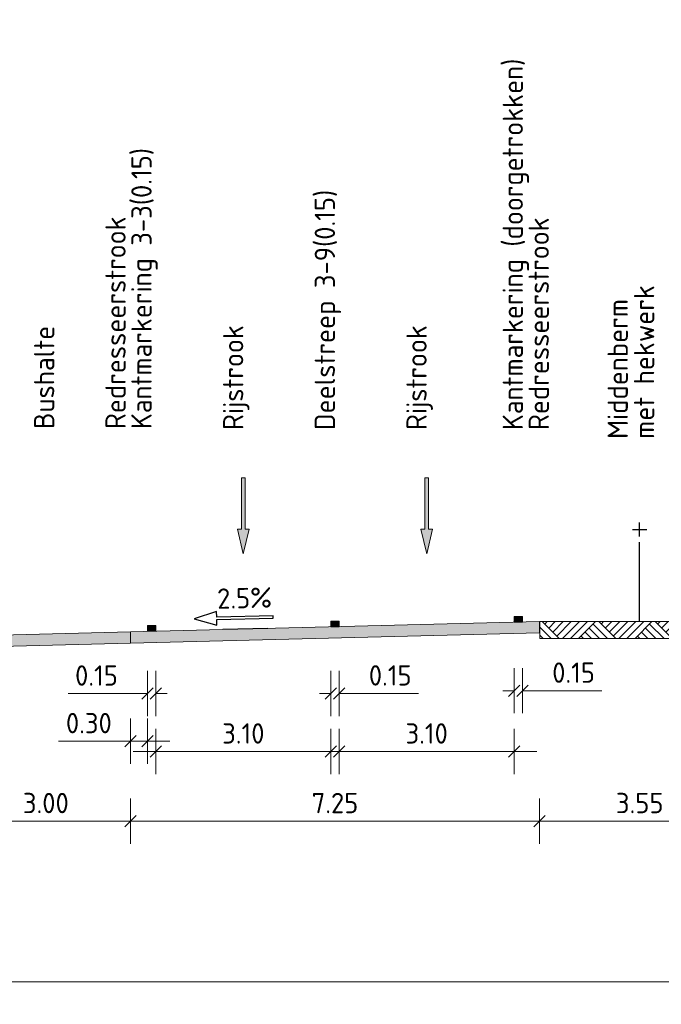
# Model space of a CAD drawing. Header units: metres. Extents: x 169741 to 171424, y 393147 to 407066.
# Tile 19 of 59: x 170758 to 170769, y 393255 to 393273. Entities that reach past the tile are written whole.
import ezdxf
from ezdxf.enums import TextEntityAlignment as Align

# ---------------------------------------------------------------- set-up
doc = ezdxf.new("R2010")
doc.units = ezdxf.units.M
doc.layers.get('0').update_dxf_attribs({"lineweight": 25})
doc.layers.get('Defpoints').update_dxf_attribs({"color": 211})
for name, color, linetype, lineweight in [('N-WE-GR-MAAIVELD-A-200', 92, 'Continuous', 18), ('N-WE-GW-MAAIVELD-GD', 90, 'Continuous', 18), ('N-WE-OG-TOPOGRAFIE_HEK-SD-100', 7, 'Continuous', 25), ('N-WE-VH-VERHARDING-GD', 7, 'Continuous', 18), ('N-WE-VH-VERHARDING-V-200', 253, 'Continuous', 18), ('N-WE-VH-VERKANTING-SD-200', 7, 'Continuous', 25), ('N-WE-VW-MARKERING-SD', 7, 'Continuous', 18), ('N-WE-VW-MARKERING_PIJL-S-200', 7, 'Continuous', 0), ('X-XX-AL-AANKLEDING-T18-200', 7, 'Continuous', 18), ('X-XX-AL-M-200', 7, 'Continuous', 18)]:
    doc.layers.add(name, color=color, linetype=linetype, lineweight=lineweight)
doc.styles.add('NLCS-ISO', font='NLCS-ISO.ttf')
doc.styles.add('NLCS-ISO-M200-T18', font='NLCS-ISO.ttf', dxfattribs={"height": 0.36})
doc.dimstyles.new('NLCS-M200-T18-SCHRAP_L2_H1', dxfattribs={"dimscale": 0.2, "dimtxt": 2.5, "dimasz": 1.008, "dimexe": 2, "dimexo": 2, "dimgap": 0.7, "dimtad": 1, "dimzin": 0, "dimdsep": 46, "dimtxsty": 'NLCS-ISO-M200-T18', "dimblk": 'OBLIQUE', "dimcen": 2.5, "dimdle": 2, "dimclrd": 256, "dimclre": 256, "dimclrt": 256, "dimadec": 1, "dimazin": 0, "dimtfac": 1, "dimtdec": 3, "dimtofl": 0, "dimtmove": 0, "dimatfit": 3, "dimldrblk": 'OBLIQUE', "dimfxl": 2, "dimfxlon": 1, "dimtfillclr": 256, "dimtolj": 1, "dimtzin": 0, "dimlwd": -1, "dimlwe": -1, "dimarcsym": 0})

# ---------------------------------------------------------------- blocks, each defined once
blk = doc.blocks.new('_Oblique')
at = {"color": 0, "linetype": 'ByBlock', "lineweight": -2}
blk.add_line((-0.5, -0.5), (0.5, 0.5), dxfattribs=at)
blk = doc.blocks.new('*D169')
at = {"layer": 'Defpoints', "color": 0, "transparency": 16777216}
for p in [(170766.302, 393262.194), (170766.452, 393262.194), (170766.452, 393260.98)]:
    blk.add_point(p, dxfattribs=at)
at = {"layer": 'X-XX-AL-M-200', "transparency": 16777216}
for p, q in [((170766.302, 393261.38), (170766.302, 393260.58)), ((170766.452, 393261.38), (170766.452, 393260.58)), ((170766.302, 393260.98), (170766.1, 393260.98)), ((170766.452, 393260.98), (170767.855, 393260.98))]:
    blk.add_line(p, q, dxfattribs=at)
at = {"layer": 'X-XX-AL-M-200', "transparency": 16777216, "xscale": 0.2016, "yscale": 0.2016, "zscale": 0.2016}
blk.add_blockref('_Oblique', (170766.302, 393260.98), dxfattribs=at)
at = {"layer": 'X-XX-AL-M-200', "transparency": 16777216, "xscale": 0.2016, "yscale": 0.2016, "zscale": 0.2016, "rotation": 180}
blk.add_blockref('_Oblique', (170766.452, 393260.98), dxfattribs=at)
at = {"layer": 'X-XX-AL-M-200', "transparency": 16777216, "insert": (170767.355, 393261.3), "char_height": 0.36, "attachment_point": 5, "style": 'NLCS-ISO-M200-T18'}
blk.add_mtext('\\A1;0.15', dxfattribs=at)
blk = doc.blocks.new('*D170')
at = {"layer": 'Defpoints', "color": 0, "transparency": 16777216}
for p in [(170763.052, 393262.113), (170763.202, 393262.113), (170763.202, 393260.931)]:
    blk.add_point(p, dxfattribs=at)
at = {"layer": 'X-XX-AL-M-200', "transparency": 16777216}
for p, q in [((170763.052, 393261.331), (170763.052, 393260.531)), ((170763.202, 393261.331), (170763.202, 393260.531)), ((170763.052, 393260.931), (170762.85, 393260.931)), ((170763.202, 393260.931), (170764.605, 393260.931))]:
    blk.add_line(p, q, dxfattribs=at)
at = {"layer": 'X-XX-AL-M-200', "transparency": 16777216, "xscale": 0.2016, "yscale": 0.2016, "zscale": 0.2016}
blk.add_blockref('_Oblique', (170763.052, 393260.931), dxfattribs=at)
at = {"layer": 'X-XX-AL-M-200', "transparency": 16777216, "xscale": 0.2016, "yscale": 0.2016, "zscale": 0.2016, "rotation": 180}
blk.add_blockref('_Oblique', (170763.202, 393260.931), dxfattribs=at)
at = {"layer": 'X-XX-AL-M-200', "transparency": 16777216, "insert": (170764.105, 393261.251), "char_height": 0.36, "attachment_point": 5, "style": 'NLCS-ISO-M200-T18'}
blk.add_mtext('\\A1;0.15', dxfattribs=at)
blk = doc.blocks.new('*D171')
at = {"layer": 'Defpoints', "color": 0, "transparency": 16777216}
for p in [(170759.802, 393262.032), (170759.952, 393262.032), (170759.802, 393260.929)]:
    blk.add_point(p, dxfattribs=at)
at = {"layer": 'X-XX-AL-M-200', "transparency": 16777216}
for p, q in [((170759.802, 393261.329), (170759.802, 393260.529)), ((170759.952, 393261.329), (170759.952, 393260.529)), ((170759.802, 393260.929), (170758.399, 393260.929)), ((170759.952, 393260.929), (170760.154, 393260.929))]:
    blk.add_line(p, q, dxfattribs=at)
at = {"layer": 'X-XX-AL-M-200', "transparency": 16777216, "xscale": 0.2016, "yscale": 0.2016, "zscale": 0.2016}
blk.add_blockref('_Oblique', (170759.802, 393260.929), dxfattribs=at)
at = {"layer": 'X-XX-AL-M-200', "transparency": 16777216, "xscale": 0.2016, "yscale": 0.2016, "zscale": 0.2016, "rotation": 180}
blk.add_blockref('_Oblique', (170759.952, 393260.929), dxfattribs=at)
at = {"layer": 'X-XX-AL-M-200', "transparency": 16777216, "insert": (170758.899, 393261.249), "char_height": 0.36, "attachment_point": 5, "style": 'NLCS-ISO-M200-T18'}
blk.add_mtext('\\A1;0.15', dxfattribs=at)
blk = doc.blocks.new('*D172')
at = {"layer": 'Defpoints', "color": 0, "transparency": 16777216}
for p in [(170766.752, 393262.223), (170759.502, 393262.022), (170759.502, 393258.67)]:
    blk.add_point(p, dxfattribs=at)
at = {"layer": 'X-XX-AL-M-200', "transparency": 16777216}
for p, q in [((170759.502, 393259.07), (170759.502, 393258.27)), ((170766.752, 393259.07), (170766.752, 393258.27)), ((170767.152, 393258.67), (170759.102, 393258.67))]:
    blk.add_line(p, q, dxfattribs=at)
at = {"layer": 'X-XX-AL-M-200', "transparency": 16777216, "xscale": 0.2016, "yscale": 0.2016, "zscale": 0.2016, "rotation": 180}
blk.add_blockref('_Oblique', (170759.502, 393258.67), dxfattribs=at)
at = {"layer": 'X-XX-AL-M-200', "transparency": 16777216, "xscale": 0.2016, "yscale": 0.2016, "zscale": 0.2016}
blk.add_blockref('_Oblique', (170766.752, 393258.67), dxfattribs=at)
at = {"layer": 'X-XX-AL-M-200', "transparency": 16777216, "insert": (170763.127, 393258.99), "char_height": 0.36, "attachment_point": 5, "style": 'NLCS-ISO-M200-T18'}
blk.add_mtext('\\A1;7.25', dxfattribs=at)
blk = doc.blocks.new('*D173')
at = {"layer": 'Defpoints', "color": 0, "transparency": 16777216}
for p in [(170766.302, 393262.194), (170763.202, 393262.113), (170763.202, 393259.903)]:
    blk.add_point(p, dxfattribs=at)
at = {"layer": 'X-XX-AL-M-200', "transparency": 16777216}
for p, q in [((170763.202, 393260.303), (170763.202, 393259.503)), ((170766.302, 393260.303), (170766.302, 393259.503)), ((170766.702, 393259.903), (170762.802, 393259.903))]:
    blk.add_line(p, q, dxfattribs=at)
at = {"layer": 'X-XX-AL-M-200', "transparency": 16777216, "xscale": 0.2016, "yscale": 0.2016, "zscale": 0.2016, "rotation": 180}
blk.add_blockref('_Oblique', (170763.202, 393259.903), dxfattribs=at)
at = {"layer": 'X-XX-AL-M-200', "transparency": 16777216, "xscale": 0.2016, "yscale": 0.2016, "zscale": 0.2016}
blk.add_blockref('_Oblique', (170766.302, 393259.903), dxfattribs=at)
at = {"layer": 'X-XX-AL-M-200', "transparency": 16777216, "insert": (170764.752, 393260.223), "char_height": 0.36, "attachment_point": 5, "style": 'NLCS-ISO-M200-T18'}
blk.add_mtext('\\A1;3.10', dxfattribs=at)
blk = doc.blocks.new('*D174')
at = {"layer": 'Defpoints', "color": 0, "transparency": 16777216}
for p in [(170759.952, 393262.032), (170763.052, 393262.114), (170759.952, 393259.903)]:
    blk.add_point(p, dxfattribs=at)
at = {"layer": 'X-XX-AL-M-200', "transparency": 16777216}
for p, q in [((170759.952, 393260.303), (170759.952, 393259.503)), ((170763.052, 393260.303), (170763.052, 393259.503)), ((170763.452, 393259.903), (170759.552, 393259.903))]:
    blk.add_line(p, q, dxfattribs=at)
at = {"layer": 'X-XX-AL-M-200', "transparency": 16777216, "xscale": 0.2016, "yscale": 0.2016, "zscale": 0.2016, "rotation": 180}
blk.add_blockref('_Oblique', (170759.952, 393259.903), dxfattribs=at)
at = {"layer": 'X-XX-AL-M-200', "transparency": 16777216, "xscale": 0.2016, "yscale": 0.2016, "zscale": 0.2016}
blk.add_blockref('_Oblique', (170763.052, 393259.903), dxfattribs=at)
at = {"layer": 'X-XX-AL-M-200', "transparency": 16777216, "insert": (170761.502, 393260.223), "char_height": 0.36, "attachment_point": 5, "style": 'NLCS-ISO-M200-T18'}
blk.add_mtext('\\A1;3.10', dxfattribs=at)
blk = doc.blocks.new('*D175')
at = {"layer": 'Defpoints', "color": 0, "transparency": 16777216}
for p in [(170759.502, 393262.022), (170759.802, 393262.032), (170759.502, 393260.086)]:
    blk.add_point(p, dxfattribs=at)
at = {"layer": 'X-XX-AL-M-200', "transparency": 16777216}
for p, q in [((170759.502, 393260.486), (170759.502, 393259.686)), ((170759.802, 393260.486), (170759.802, 393259.686)), ((170759.502, 393260.086), (170758.228, 393260.086)), ((170760.202, 393260.086), (170759.502, 393260.086))]:
    blk.add_line(p, q, dxfattribs=at)
at = {"layer": 'X-XX-AL-M-200', "transparency": 16777216, "xscale": 0.2016, "yscale": 0.2016, "zscale": 0.2016, "rotation": 180}
blk.add_blockref('_Oblique', (170759.502, 393260.086), dxfattribs=at)
at = {"layer": 'X-XX-AL-M-200', "transparency": 16777216, "xscale": 0.2016, "yscale": 0.2016, "zscale": 0.2016}
blk.add_blockref('_Oblique', (170759.802, 393260.086), dxfattribs=at)
at = {"layer": 'X-XX-AL-M-200', "transparency": 16777216, "insert": (170758.764, 393260.406), "char_height": 0.36, "attachment_point": 5, "style": 'NLCS-ISO-M200-T18'}
blk.add_mtext('\\A1;0.30', dxfattribs=at)
blk = doc.blocks.new('*U69')
blk.add_hatch(color=256).paths.add_polyline_path([(-0.0675, 0.2925), (-0.0225, 0.2925), (-0.0225, 0.9), (0.0225, 0.9), (0.0225, 0.2925), (0.0675, 0.2925), (0, 0)])
blk.add_lwpolyline([(-0.0675, 0.2925), (-0.0225, 0.2925), (-0.0225, 0.9), (0.0225, 0.9), (0.0225, 0.2925), (0.0675, 0.2925), (0, 0)], close=True)
blk = doc.blocks.new('SVH-VERKANTING_DYN-SOD')
at = {"flags": 128}
blk.add_lwpolyline([(2.5, 1.1), (-2.5, 1.1), (-2.5, 1.6), (-4.5, 1), (-2.5, 0.4), (-2.5, 0.9), (2.5, 0.9)], close=True, dxfattribs=at)
at = {"layer": 'Defpoints', "flags": 128}
blk.add_lwpolyline([(2, 0), (-2, 0)], dxfattribs=at)
at = {"style": 'NLCS-ISO'}
blk.add_attdef('HELLING', text='', height=1.8, dxfattribs=at).set_placement((0, 1.3), align=Align.BOTTOM_CENTER)
blk = doc.blocks.new('markering_015')
blk.add_hatch(color=256).paths.add_polyline_path([(0.075, 0), (0.075, 0.02), (-0.075, 0.02), (-0.075, 0)])
blk.add_lwpolyline([(0.075, 0), (0.075, 0.02), (-0.075, 0.02), (-0.075, 0)], close=True)
blk = doc.blocks.new('*D85')
at = {"layer": 'Defpoints', "color": 0, "transparency": 16777216}
for p in [(170770.302, 393262.051), (170766.752, 393261.904), (170770.302, 393258.67)]:
    blk.add_point(p, dxfattribs=at)
at = {"layer": 'X-XX-AL-M-200', "transparency": 16777216}
for p, q in [((170766.752, 393259.07), (170766.752, 393258.27)), ((170770.302, 393259.07), (170770.302, 393258.27)), ((170766.352, 393258.67), (170770.702, 393258.67))]:
    blk.add_line(p, q, dxfattribs=at)
at = {"layer": 'X-XX-AL-M-200', "transparency": 16777216, "xscale": 0.2016, "yscale": 0.2016, "zscale": 0.2016, "rotation": 180}
blk.add_blockref('_Oblique', (170766.752, 393258.67), dxfattribs=at)
at = {"layer": 'X-XX-AL-M-200', "transparency": 16777216, "xscale": 0.2016, "yscale": 0.2016, "zscale": 0.2016}
blk.add_blockref('_Oblique', (170770.302, 393258.67), dxfattribs=at)
at = {"layer": 'X-XX-AL-M-200', "transparency": 16777216, "insert": (170768.527, 393258.99), "char_height": 0.36, "attachment_point": 5, "style": 'NLCS-ISO-M200-T18'}
blk.add_mtext('\\A1;3.55', dxfattribs=at)
blk = doc.blocks.new('*D86')
at = {"layer": 'Defpoints', "color": 0, "transparency": 16777216}
for p in [(170747.032, 393261.449), (170796.972, 393258.243), (170796.972, 393255.825)]:
    blk.add_point(p, dxfattribs=at)
at = {"layer": 'X-XX-AL-M-200', "transparency": 16777216}
for p, q in [((170747.032, 393256.225), (170747.032, 393255.425)), ((170796.972, 393256.225), (170796.972, 393255.425)), ((170746.632, 393255.825), (170797.372, 393255.825))]:
    blk.add_line(p, q, dxfattribs=at)
at = {"layer": 'X-XX-AL-M-200', "transparency": 16777216, "xscale": 0.2016, "yscale": 0.2016, "zscale": 0.2016, "rotation": 180}
blk.add_blockref('_Oblique', (170747.032, 393255.825), dxfattribs=at)
at = {"layer": 'X-XX-AL-M-200', "transparency": 16777216, "xscale": 0.2016, "yscale": 0.2016, "zscale": 0.2016}
blk.add_blockref('_Oblique', (170796.972, 393255.825), dxfattribs=at)
at = {"layer": 'X-XX-AL-M-200', "transparency": 16777216, "insert": (170772.002, 393256.145), "char_height": 0.36, "attachment_point": 5, "style": 'NLCS-ISO-M200-T18'}
blk.add_mtext('\\A1;49.94', dxfattribs=at)
blk = doc.blocks.new('*D93')
at = {"layer": 'Defpoints', "color": 0, "transparency": 16777216}
for p in [(170756.502, 393261.638), (170759.502, 393261.636), (170759.502, 393258.67)]:
    blk.add_point(p, dxfattribs=at)
at = {"layer": 'X-XX-AL-M-200', "transparency": 16777216}
for p, q in [((170756.502, 393259.07), (170756.502, 393258.27)), ((170759.502, 393259.07), (170759.502, 393258.27)), ((170756.102, 393258.67), (170759.902, 393258.67))]:
    blk.add_line(p, q, dxfattribs=at)
at = {"layer": 'X-XX-AL-M-200', "transparency": 16777216, "xscale": 0.2016, "yscale": 0.2016, "zscale": 0.2016, "rotation": 180}
blk.add_blockref('_Oblique', (170756.502, 393258.67), dxfattribs=at)
at = {"layer": 'X-XX-AL-M-200', "transparency": 16777216, "xscale": 0.2016, "yscale": 0.2016, "zscale": 0.2016}
blk.add_blockref('_Oblique', (170759.502, 393258.67), dxfattribs=at)
at = {"layer": 'X-XX-AL-M-200', "transparency": 16777216, "insert": (170758.002, 393258.99), "char_height": 0.36, "attachment_point": 5, "style": 'NLCS-ISO-M200-T18'}
blk.add_mtext('\\A1;3.00', dxfattribs=at)
blk = doc.blocks.new('SOG-HEK-D')
for p, q in [((0, 3.01), (0, 3.512)), ((-0.25, 3.261), (0.25, 3.261)), ((0, 0), (0, 2.81))]:
    blk.add_line(p, q)

msp = doc.modelspace()

# ---------------------------------------------------------------- hatches: boundary and pattern name
at = {"layer": 'N-WE-GR-MAAIVELD-A-200'}
h = msp.add_hatch(dxfattribs=at)
h.set_pattern_fill('AGR-MAAIVELD-SO', color=256, scale=0.1, pattern_type=2)
h.set_pattern_definition([(45, (-498.78075, -247.39), (-0.5000001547, 0.5000001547), []), (45, (-498.8522, -247.31856), (0, 1.0000003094), [0.707107, -0.707107]), (45, (-498.9236, -247.2471), (0, 1.0000003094), [0.707107, -0.707107]), (45, (-498.99604, -247.1747), (0, 1.0000003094), [0.707107, -0.707107]), (45, (-499.0665, -247.1043), (0, 1.0000003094), [0.707107, -0.707107]), (45, (-499.1379, -247.03285), (0, 1.0000003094), [0.707107, -0.707107]), (45, (-499.2093, -246.9614), (0, 1.0000003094), [0.707107, -0.707107]), (315, (-498.78075, -247.39), (0.5000001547, 0.5000001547), []), (315, (-498.7093, -247.31856), (1.0000003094, -3e-16), [0.707107, -0.707107]), (315, (-498.6379, -247.2471), (1.0000003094, -3e-16), [0.707107, -0.707107]), (315, (-498.5655, -247.1747), (1.0000003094, -3e-16), [0.707107, -0.707107]), (315, (-498.49504, -247.1043), (1.0000003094, -3e-16), [0.707107, -0.707107]), (315, (-498.4236, -247.03285), (1.0000003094, -3e-16), [0.707107, -0.707107]), (315, (-498.3522, -246.9614), (1.0000003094, -3e-16), [0.707107, -0.707107])])
h.paths.add_polyline_path([(170766.756, 393262.204), (170766.756, 393261.904), (170770.306, 393261.904), (170770.306, 393262.204)])
at = {"layer": 'N-WE-VH-VERHARDING-V-200'}
for color, points in [(256, [(170766.752, 393262.204), (170759.502, 393262.022), (170759.502, 393261.822), (170766.752, 393262.004)]), (251, [(170759.502, 393262.022), (170756.502, 393261.946), (170756.502, 393261.747), (170759.502, 393261.822)])]:
    msp.add_hatch(color=color, dxfattribs=at).paths.add_polyline_path(points)

# ---------------------------------------------------------------- linework, layer by layer
at = {"layer": 'N-WE-GW-MAAIVELD-GD', "flags": 128}
msp.add_lwpolyline([(170766.756, 393262.204), (170766.756, 393261.904), (170770.306, 393261.904), (170770.306, 393262.204)], close=True, dxfattribs=at)
at = {"layer": 'N-WE-VH-VERHARDING-GD', "flags": 128}
for points in [[(170766.752, 393262.204), (170759.502, 393262.022), (170759.502, 393261.822), (170759.502, 393261.822), (170766.752, 393262.004)], [(170759.502, 393262.022), (170756.502, 393261.946), (170756.502, 393261.747), (170756.502, 393261.747), (170759.502, 393261.822)]]:
    msp.add_lwpolyline(points, close=True, dxfattribs=at)

# ---------------------------------------------------------------- block references
at = {"layer": 'N-WE-OG-TOPOGRAFIE_HEK-SD-100', "xscale": 0.5, "yscale": 0.5, "zscale": 0.5}
msp.add_blockref('SOG-HEK-D', (170768.526, 393262.204), dxfattribs=at)
at = {"layer": 'N-WE-VH-VERKANTING-SD-200', "xscale": 0.2, "yscale": 0.2, "zscale": 0.2, "rotation": 1.432096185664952}
msp.add_blockref('SVH-VERKANTING_DYN-SOD', (170761.536, 393262.073), dxfattribs=at).add_auto_attribs({'HELLING': '2.5%'})
at = {"layer": 'N-WE-VW-MARKERING-SD', "yscale": 5}
for p in [(170766.377, 393262.194), (170759.877, 393262.032), (170763.127, 393262.113)]:
    msp.add_blockref('markering_015', p, dxfattribs=at)
at = {"layer": 'N-WE-VW-MARKERING_PIJL-S-200', "xscale": 1.5, "yscale": 1.5, "zscale": 1.5}
for p in [(170761.502, 393263.403), (170764.752, 393263.403)]:
    msp.add_blockref('*U69', p, dxfattribs=at)

# ---------------------------------------------------------------- texts
at = {"layer": 'X-XX-AL-AANKLEDING-T18-200', "style": 'NLCS-ISO-M200-T18'}
for s, p in [('Kantmarkering (doorgetrokken)', (170766.458, 393265.595)), ('Kantmarkering 3-3(0.15)', (170759.877, 393265.612)), ('Deelstreep 3-9(0.15)', (170763.127, 393265.595)), ('Redresseerstrook', (170759.417, 393265.612)), ('Redresseerstrook', (170766.918, 393265.595)), ('met hekwerk', (170768.785, 393265.439)), ('Middenberm', (170768.317, 393265.439)), ('Bushalte', (170758.152, 393265.614)), ('Rijstrook', (170761.502, 393265.595)), ('Rijstrook', (170764.752, 393265.595))]:
    msp.add_text(s, height=0.36, rotation=90, dxfattribs=at).set_placement(p)

# ---------------------------------------------------------------- dimensions: what is measured, and where the dimension line sits
at = {"layer": 'X-XX-AL-M-200'}
for base, p1, p2, picture, middle in [((170759.502, 393258.67), (170766.752, 393262.223), (170759.502, 393262.022), '*D172', (170763.127, 393258.67)), ((170766.452, 393260.98), (170766.302, 393262.194), (170766.452, 393262.194), '*D169', (170767.355, 393260.98)), ((170759.502, 393260.086), (170759.802, 393262.032), (170759.502, 393262.022), '*D175', (170758.764, 393260.086)), ((170759.802, 393260.929), (170759.952, 393262.032), (170759.802, 393262.032), '*D171', (170758.899, 393260.929)), ((170763.202, 393260.931), (170763.052, 393262.113), (170763.202, 393262.113), '*D170', (170764.105, 393260.931))]:
    dim = msp.add_linear_dim(base=base, p1=p1, p2=p2, dimstyle='NLCS-M200-T18-SCHRAP_L2_H1', dxfattribs=at)
    dim.commit()
    dim.dimension.update_dxf_attribs({"geometry": picture, "text_midpoint": middle, "dimtype": 160})
for base, p1, p2, picture, middle in [((170763.202, 393259.903), (170766.302, 393262.194), (170763.202, 393262.113), '*D173', (170764.752, 393260.223)), ((170759.952, 393259.903), (170763.052, 393262.114), (170759.952, 393262.032), '*D174', (170761.502, 393260.223)), ((170770.302, 393258.67), (170766.752, 393261.904), (170770.302, 393262.051), '*D85', (170768.527, 393258.99)), ((170759.502, 393258.67), (170756.502, 393261.638), (170759.502, 393261.636), '*D93', (170758.002, 393258.99)), ((170796.972, 393255.825), (170747.032, 393261.449), (170796.972, 393258.243), '*D86', (170772.002, 393256.145))]:
    dim = msp.add_linear_dim(base=base, p1=p1, p2=p2, dimstyle='NLCS-M200-T18-SCHRAP_L2_H1', dxfattribs=at)
    dim.commit()
    dim.dimension.update_dxf_attribs({"geometry": picture, "text_midpoint": middle})

doc.saveas('drawing.dxf')
